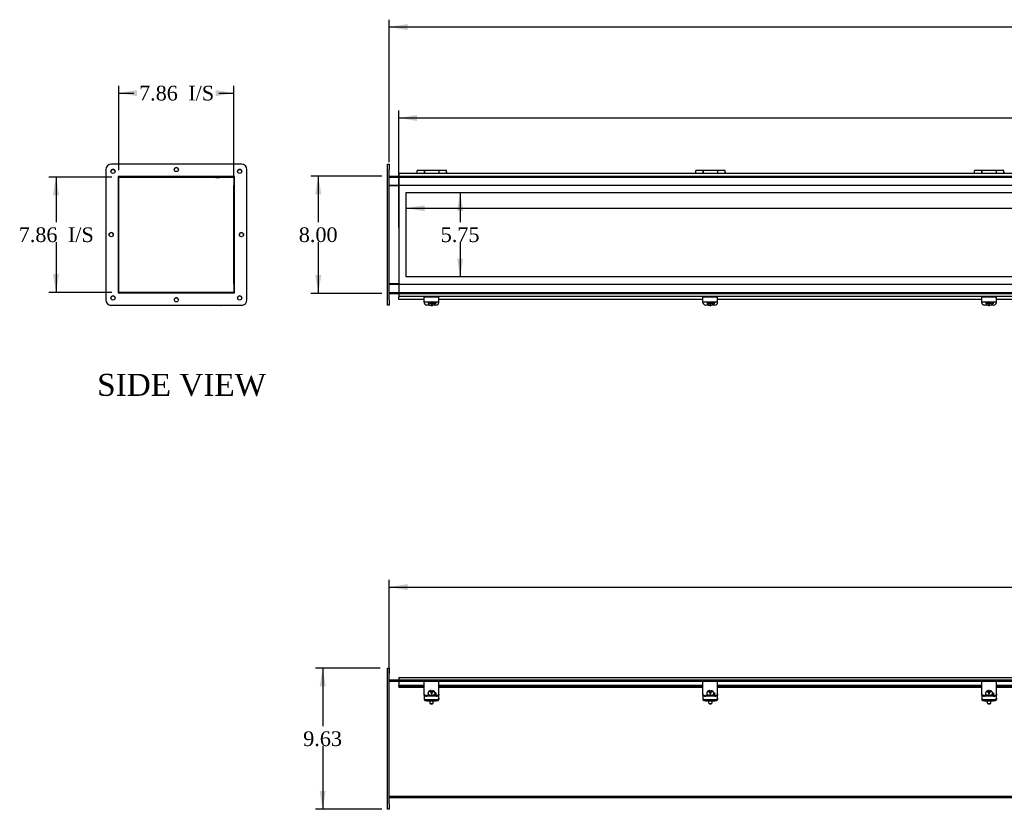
# Model space of a CAD drawing. Header units: inches. Extents: x 3 to 236, y 9 to 158.
# Tile 1 of 9: x 3 to 70, y 14 to 68. Entities that reach past the tile are written whole.
import ezdxf
from ezdxf.enums import TextEntityAlignment as Align
from ezdxf.lldxf.tags import DXFTag

# ---------------------------------------------------------------- set-up
doc = ezdxf.new("R2010")
doc.units = ezdxf.units.IN
doc.header["$MEASUREMENT"] = 0
for name, color, linetype in [('COM40176', 7, 'CONTINUOUS'), ('COM43353', 7, 'CONTINUOUS'), ('COM49266', 7, 'CONTINUOUS'), ('COM49267', 7, 'CONTINUOUS'), ('COM50040', 7, 'CONTINUOUS'), ('COM52631', 7, 'CONTINUOUS'), ('DEFAULT', 7, 'CONTINUOUS'), ('DV1_DEFAULT', 7, 'CONTINUOUS'), ('GSK11095', 7, 'CONTINUOUS'), ('HNG11000', 7, 'CONTINUOUS'), ('QLB30098', 7, 'CONTINUOUS'), ('SCS19419', 7, 'CONTINUOUS')]:
    doc.layers.add(name, color=color, linetype=linetype)
doc.styles.add('SEACAD_TIMES_NEW_ROMAN', font='times.ttf')
tags = doc.linetypes.add('HIDDEN2', pattern=[0.1875, 0.125, -0.0625]).pattern_tags.tags
tags[6:7] = [DXFTag(74, 4), DXFTag(75, 0), DXFTag(340, '0'), DXFTag(46, 0.0), DXFTag(50, 0.0), DXFTag(44, 0.0), DXFTag(45, 0.0)]
tags[4:5] = [DXFTag(74, 4), DXFTag(75, 0), DXFTag(340, '0'), DXFTag(46, 0.0), DXFTag(50, 0.0), DXFTag(44, 0.0), DXFTag(45, 0.0)]

# ---------------------------------------------------------------- blocks, each defined once
blk = doc.blocks.new('GDIMGGROUP1')
at = {"layer": 'DEFAULT', "linetype": 'Continuous'}
for points in [[(22.667, 56.18), (23.083, 56.18), (22.875, 57.43)], [(22.667, 50.68), (22.875, 49.43), (23.083, 50.68)]]:
    blk.add_hatch(color=136, dxfattribs=at).paths.add_polyline_path(points)
at = {"layer": 'DEFAULT', "color": 136, "linetype": 'Continuous'}
for p, q in [((27.218, 57.43), (22.375, 57.43)), ((22.875, 57.43), (22.875, 54.28)), ((22.875, 52.93), (22.875, 49.43)), ((27.218, 49.43), (22.375, 49.43))]:
    blk.add_line(p, q, dxfattribs=at)
at = {"layer": 'DEFAULT', "color": 136, "linetype": 'Continuous', "style": 'SEACAD_TIMES_NEW_ROMAN'}
blk.add_text('8.00', height=1, dxfattribs=at).set_placement((21.548, 53.93), align=Align.TOP_LEFT)
blk = doc.blocks.new('GDIMGGROUP2')
at = {"layer": 'DEFAULT', "linetype": 'Continuous'}
blk.add_hatch(color=136, dxfattribs=at).paths.add_polyline_path([(28.968, 67.792), (27.718, 67.583), (28.968, 67.375)])
at = {"layer": 'DEFAULT', "color": 136, "linetype": 'Continuous'}
for p, q in [((27.718, 58.369), (27.718, 68.083)), ((85.158, 67.583), (27.718, 67.583))]:
    blk.add_line(p, q, dxfattribs=at)
blk = doc.blocks.new('GDIMGGROUP3')
at = {"layer": 'DEFAULT', "linetype": 'Continuous'}
blk.add_hatch(color=136, dxfattribs=at).paths.add_polyline_path([(29.609, 61.594), (28.359, 61.386), (29.609, 61.177)])
at = {"layer": 'DEFAULT', "color": 136, "linetype": 'Continuous'}
for p, q in [((28.359, 53.93), (28.359, 61.886)), ((28.359, 61.386), (85.146, 61.386))]:
    blk.add_line(p, q, dxfattribs=at)
blk = doc.blocks.new('GDIMGGROUP5')
at = {"layer": 'DEFAULT', "linetype": 'Continuous'}
for points in [[(4.793, 56.108), (5.209, 56.108), (5.001, 57.358)], [(4.793, 50.752), (5.001, 49.502), (5.209, 50.752)]]:
    blk.add_hatch(color=136, dxfattribs=at).paths.add_polyline_path(points)
at = {"layer": 'DEFAULT', "color": 136, "linetype": 'Continuous'}
for p, q in [((8.811, 57.358), (4.501, 57.358)), ((5.001, 57.358), (5.001, 54.28)), ((5.001, 52.93), (5.001, 49.502)), ((8.811, 49.502), (4.501, 49.502))]:
    blk.add_line(p, q, dxfattribs=at)
at = {"layer": 'DEFAULT', "color": 136, "linetype": 'Continuous', "style": 'SEACAD_TIMES_NEW_ROMAN'}
for s, p in [('7.86', (2.459, 53.93)), ('I/S', (5.813, 53.93))]:
    blk.add_text(s, height=1, dxfattribs=at).set_placement(p, align=Align.TOP_LEFT)
blk = doc.blocks.new('GDIMGGROUP7')
at = {"layer": 'DEFAULT', "linetype": 'Continuous'}
blk.add_hatch(color=136, dxfattribs=at).paths.add_polyline_path([(28.968, 29.624), (27.718, 29.416), (28.968, 29.207)])
at = {"layer": 'DEFAULT', "color": 136, "linetype": 'Continuous'}
for p, q in [((27.718, 19.584), (27.718, 29.916)), ((27.718, 29.416), (83.997, 29.416))]:
    blk.add_line(p, q, dxfattribs=at)
blk = doc.blocks.new('GDIMGGROUP8')
at = {"layer": 'DEFAULT', "linetype": 'Continuous'}
blk.add_hatch(color=136, dxfattribs=at).paths.add_polyline_path([(30.125, 55.027), (30.125, 55.444), (28.875, 55.235)])
at = {"layer": 'DEFAULT', "color": 136, "linetype": 'Continuous'}
blk.add_line((28.875, 55.235), (85.158, 55.235), dxfattribs=at)
blk = doc.blocks.new('GDIMGGROUP10')
at = {"layer": 'DEFAULT', "linetype": 'Continuous'}
for points in [[(10.525, 63.287), (9.275, 63.079), (10.525, 62.871)], [(15.881, 63.287), (15.881, 62.871), (17.131, 63.079)]]:
    blk.add_hatch(color=136, dxfattribs=at).paths.add_polyline_path(points)
at = {"layer": 'DEFAULT', "color": 136, "linetype": 'Continuous'}
for p, q in [((9.275, 57.822), (9.275, 63.579)), ((9.275, 63.079), (10.311, 63.079)), ((16.095, 63.079), (17.131, 63.079)), ((17.131, 57.274), (17.131, 63.579))]:
    blk.add_line(p, q, dxfattribs=at)
at = {"layer": 'DEFAULT', "color": 136, "linetype": 'Continuous', "style": 'SEACAD_TIMES_NEW_ROMAN'}
for s, p in [('7.86', (10.661, 63.579)), ('I/S', (14.015, 63.579))]:
    blk.add_text(s, height=1, dxfattribs=at).set_placement(p, align=Align.TOP_LEFT)
blk = doc.blocks.new('GDIMGGROUP20')
at = {"layer": 'DEFAULT', "linetype": 'Continuous'}
for points in [[(22.967, 22.647), (23.383, 22.647), (23.175, 23.897)], [(22.967, 15.522), (23.175, 14.272), (23.383, 15.522)]]:
    blk.add_hatch(color=136, dxfattribs=at).paths.add_polyline_path(points)
at = {"layer": 'DEFAULT', "color": 136, "linetype": 'Continuous'}
for p, q in [((27.093, 23.897), (22.675, 23.897)), ((23.175, 23.897), (23.175, 19.934)), ((23.175, 18.584), (23.175, 14.272)), ((27.218, 14.272), (22.675, 14.272))]:
    blk.add_line(p, q, dxfattribs=at)
at = {"layer": 'DEFAULT', "color": 136, "linetype": 'Continuous', "style": 'SEACAD_TIMES_NEW_ROMAN'}
blk.add_text('9.63', height=1, dxfattribs=at).set_placement((21.848, 19.584), align=Align.TOP_LEFT)
blk = doc.blocks.new('GDIMGGROUP21')
at = {"layer": 'DEFAULT', "linetype": 'Continuous'}
for points in [[(32.755, 55.057), (32.547, 56.307), (32.339, 55.057)], [(32.755, 51.805), (32.339, 51.805), (32.547, 50.555)]]:
    blk.add_hatch(color=136, dxfattribs=at).paths.add_polyline_path(points)
at = {"layer": 'DEFAULT', "color": 136, "linetype": 'Continuous'}
for p, q in [((32.547, 56.307), (32.547, 54.281)), ((32.547, 52.931), (32.547, 50.555))]:
    blk.add_line(p, q, dxfattribs=at)
at = {"layer": 'DEFAULT', "color": 136, "linetype": 'Continuous', "style": 'SEACAD_TIMES_NEW_ROMAN'}
blk.add_text('5.75', height=1, dxfattribs=at).set_placement((31.22, 53.931), align=Align.TOP_LEFT)

msp = doc.modelspace()

# ---------------------------------------------------------------- linework, layer by layer
at = {"layer": 'COM40176', "color": 7, "linetype": 'Continuous'}
for p, q in [((30.093, 48.955), (30.093, 49.18)), ((31.093, 49.18), (30.093, 49.18)), ((31.093, 48.955), (31.093, 49.18)), ((49.093, 48.955), (49.093, 49.18)), ((50.093, 49.18), (49.093, 49.18)), ((50.093, 48.955), (50.093, 49.18)), ((68.093, 48.955), (68.093, 49.18)), ((69.093, 49.18), (68.093, 49.18)), ((69.093, 48.955), (69.093, 49.18)), ((30.093, 48.861), (30.093, 48.955)), ((30.093, 48.808), (30.093, 48.861)), ((30.093, 48.861), (31.093, 48.861)), ((30.485, 48.637), (30.281, 48.637)), ((30.905, 48.637), (30.703, 48.637)), ((31.093, 48.861), (31.093, 48.955)), ((31.093, 48.808), (31.093, 48.861)), ((49.093, 48.861), (49.093, 48.955)), ((49.093, 48.808), (49.093, 48.861)), ((49.093, 48.861), (50.093, 48.861)), ((49.485, 48.637), (49.281, 48.637)), ((49.905, 48.637), (49.703, 48.637)), ((50.093, 48.861), (50.093, 48.955)), ((50.093, 48.808), (50.093, 48.861)), ((68.093, 48.861), (68.093, 48.955)), ((68.093, 48.808), (68.093, 48.861)), ((68.093, 48.861), (69.093, 48.861)), ((68.485, 48.637), (68.281, 48.637)), ((68.905, 48.637), (68.703, 48.637)), ((69.093, 48.861), (69.093, 48.955)), ((69.093, 48.808), (69.093, 48.861)), ((30.093, 22.881), (30.093, 23.004)), ((31.093, 23.004), (30.093, 23.004)), ((30.093, 22.301), (30.093, 22.881)), ((31.093, 22.881), (31.093, 23.004)), ((31.093, 22.301), (31.093, 22.881)), ((49.093, 22.881), (49.093, 23.004)), ((50.093, 23.004), (49.093, 23.004)), ((49.093, 22.301), (49.093, 22.881)), ((50.093, 22.881), (50.093, 23.004)), ((50.093, 22.301), (50.093, 22.881)), ((68.093, 22.881), (68.093, 23.004)), ((69.093, 23.004), (68.093, 23.004)), ((68.093, 22.301), (68.093, 22.881)), ((69.093, 22.881), (69.093, 23.004)), ((69.093, 22.301), (69.093, 22.881)), ((30.093, 22.263), (30.093, 22.301)), ((30.093, 22.114), (30.093, 22.263)), ((31.093, 22.263), (31.093, 22.301)), ((31.093, 22.114), (31.093, 22.263)), ((49.093, 22.263), (49.093, 22.301)), ((49.093, 22.114), (49.093, 22.263)), ((50.093, 22.263), (50.093, 22.301)), ((50.093, 22.114), (50.093, 22.263)), ((68.093, 22.263), (68.093, 22.301)), ((68.093, 22.114), (68.093, 22.263)), ((69.093, 22.263), (69.093, 22.301)), ((69.093, 22.114), (69.093, 22.263)), ((30.093, 22.063), (30.093, 22.114)), ((30.905, 22.035), (30.281, 22.035)), ((30.905, 21.983), (30.281, 21.983)), ((30.766, 22.081), (30.797, 22.081)), ((31.093, 22.114), (31.093, 22.063)), ((49.093, 22.063), (49.093, 22.114)), ((49.905, 22.035), (49.281, 22.035)), ((49.905, 21.983), (49.281, 21.983)), ((49.766, 22.081), (49.797, 22.081)), ((50.093, 22.114), (50.093, 22.063)), ((68.093, 22.063), (68.093, 22.114)), ((68.905, 22.035), (68.281, 22.035)), ((68.905, 21.983), (68.281, 21.983)), ((68.766, 22.081), (68.797, 22.081)), ((69.093, 22.114), (69.093, 22.063))]:
    msp.add_line(p, q, dxfattribs=at)
for centre, major_axis, ratio, start_param, end_param in [((30.281, 48.808), (-0.188, 0), 0.906308, 0, 1.570796), ((30.797, 48.864), (-0.14, 0), 0.906308, 1.645667, 3.121159), ((30.797, 48.888), (-0.14, 0), 0.906308, 1.732532, 2.930417), ((30.905, 48.808), (-0.188, 0), 0.906308, 1.570796, 3.141593), ((49.281, 48.808), (-0.188, 0), 0.906308, 0, 1.570796), ((49.797, 48.864), (-0.14, 0), 0.906308, 1.645667, 3.121159), ((49.797, 48.888), (-0.14, 0), 0.906308, 1.732532, 2.930417), ((49.905, 48.808), (-0.188, 0), 0.906308, 1.570796, 3.141593), ((68.281, 48.808), (-0.188, 0), 0.906308, 0, 1.570796), ((68.797, 48.864), (-0.141, 0), 0.906308, 1.645667, 3.121159), ((68.797, 48.888), (-0.141, 0), 0.906308, 1.732532, 2.930417), ((68.905, 48.808), (-0.188, 0), 0.906308, 1.570796, 3.141593), ((30.797, 22.141), (-0.14, 0), 0.422618, 1.570796, 4.453838), ((30.797, 22.089), (-0.14, 0), 0.422618, 3.591638, 4.470707), ((49.797, 22.141), (-0.14, 0), 0.422618, 1.570796, 4.453838), ((49.797, 22.089), (-0.14, 0), 0.422618, 3.591638, 4.470707), ((68.797, 22.141), (-0.141, 0), 0.422618, 1.570796, 4.453838), ((68.797, 22.089), (-0.141, 0), 0.422618, 3.591638, 4.470707), ((30.281, 22.114), (-0.188, 0), 0.422618, 0, 1.570796), ((30.281, 22.063), (0.188, 0), 0.422618, 3.141593, 4.712389), ((30.905, 22.114), (-0.188, 0), 0.422618, 1.570796, 3.141593), ((30.905, 22.063), (0.188, 0), 0.422618, 4.712389, 6.283185), ((49.281, 22.114), (-0.188, 0), 0.422618, 0, 1.570796), ((49.281, 22.063), (0.188, 0), 0.422618, 3.141593, 4.712389), ((49.905, 22.114), (-0.188, 0), 0.422618, 1.570796, 3.141593), ((49.905, 22.063), (0.188, 0), 0.422618, 4.712389, 6.283185), ((68.281, 22.114), (-0.188, 0), 0.422618, 0, 1.570796), ((68.281, 22.063), (0.188, 0), 0.422618, 3.141593, 4.712389), ((68.905, 22.114), (-0.188, 0), 0.422618, 1.570796, 3.141593), ((68.905, 22.063), (0.188, 0), 0.422618, 4.712389, 6.283185)]:
    msp.add_ellipse(centre, major_axis=major_axis, ratio=ratio, start_param=start_param, end_param=end_param, dxfattribs=at)
at = {"layer": 'COM43353', "color": 7, "linetype": 'Continuous'}
for p, q in [((8.389, 57.869), (8.389, 48.994)), ((17.639, 58.244), (8.764, 58.244)), ((18.014, 48.994), (18.014, 57.869)), ((27.593, 58.244), (27.718, 58.244)), ((27.593, 57.869), (27.593, 58.244)), ((27.593, 48.994), (27.593, 57.869)), ((27.718, 58.244), (27.718, 57.869)), ((27.718, 48.994), (27.718, 57.869)), ((17.171, 57.401), (9.232, 57.401)), ((9.232, 57.401), (9.232, 49.462)), ((9.232, 57.398), (9.235, 57.398)), ((17.171, 49.462), (17.171, 57.401)), ((9.232, 49.462), (17.171, 49.462)), ((27.593, 48.619), (27.593, 48.994)), ((27.718, 48.994), (27.718, 48.619)), ((8.764, 48.619), (17.639, 48.619)), ((16.224, 48.616), (8.764, 48.616)), ((17.639, 48.616), (16.281, 48.616)), ((27.718, 48.619), (27.593, 48.619)), ((27.593, 23.522), (27.593, 23.897)), ((27.593, 23.897), (27.718, 23.897)), ((27.593, 14.647), (27.593, 23.522)), ((27.718, 23.897), (27.718, 23.522)), ((27.718, 14.647), (27.718, 23.522)), ((27.593, 14.272), (27.593, 14.647)), ((27.718, 14.272), (27.593, 14.272)), ((27.718, 14.647), (27.718, 14.272))]:
    msp.add_line(p, q, dxfattribs=at)
for centre in [(8.889, 57.744), (13.202, 57.869), (17.514, 57.744), (8.764, 53.432), (17.639, 53.432), (8.889, 49.119), (13.202, 48.994), (17.514, 49.119)]:
    msp.add_circle(centre, 0.141, dxfattribs=at)
for centre, radius, start, end in [((8.764, 57.869), 0.375, 90, 180), ((8.889, 57.741), 0.141, 0.61171, 179.38829), ((13.202, 57.866), 0.141, 0.61171, 179.38829), ((17.514, 57.741), 0.141, 0.61171, 179.38829), ((17.639, 57.869), 0.375, 0, 90), ((8.764, 53.429), 0.141, 0.61171, 179.38829), ((17.639, 53.429), 0.141, 0.61171, 179.38829), ((8.764, 48.994), 0.375, 180, 270), ((8.764, 48.991), 0.375, 180, 270), ((8.889, 49.116), 0.141, 0.61171, 179.38829), ((13.202, 48.991), 0.141, 0.61171, 179.38829), ((17.514, 49.116), 0.141, 0.61171, 179.38829), ((17.639, 48.994), 0.375, 270, 0), ((17.639, 48.991), 0.375, 270, 0)]:
    msp.add_arc(centre, radius, start, end, dxfattribs=at)
at = {"layer": 'COM49266', "color": 7, "linetype": 'Continuous'}
for p, q in [((9.275, 49.538), (9.275, 57.322)), ((9.311, 57.358), (17.095, 57.358)), ((17.131, 57.322), (17.131, 56.805)), ((27.718, 57.43), (28.359, 57.43)), ((17.131, 56.805), (17.171, 56.805)), ((27.718, 56.805), (28.359, 56.805)), ((17.131, 50.055), (17.131, 49.538)), ((17.131, 50.055), (17.171, 50.055)), ((27.718, 50.055), (28.359, 50.055)), ((17.095, 49.502), (9.311, 49.502)), ((27.718, 49.43), (28.359, 49.43)), ((27.718, 23.086), (28.359, 23.086)), ((27.718, 15.086), (147.468, 15.086))]:
    msp.add_line(p, q, dxfattribs=at)
at = {"layer": 'COM49266', "color": 7, "linetype": 'HIDDEN2'}
for p, q in [((27.718, 57.358), (147.468, 57.358)), ((28.359, 57.43), (146.827, 57.43)), ((28.359, 56.805), (146.827, 56.805)), ((28.359, 50.055), (146.827, 50.055)), ((27.718, 49.502), (147.468, 49.502)), ((28.359, 49.43), (146.827, 49.43)), ((27.718, 23.014), (147.468, 23.014)), ((28.359, 23.086), (146.827, 23.086)), ((27.718, 15.158), (147.468, 15.158)), ((27.718, 15.117), (27.718, 15.115))]:
    msp.add_line(p, q, dxfattribs=at)
at = {"layer": 'COM49266', "color": 7, "linetype": 'Continuous'}
for centre, radius, start, end in [((9.311, 57.322), 0.108, 132.98926, 137.01074), ((9.311, 57.322), 0.036, 90, 180), ((17.095, 57.322), 0.036, 0, 90), ((17.095, 57.322), 0.108, 45.27509, 47.01074), ((9.311, 49.538), 0.108, 222.98926, 224.72491), ((9.311, 49.538), 0.036, 180, 270), ((17.095, 49.538), 0.036, 270, 0)]:
    msp.add_arc(centre, radius, start, end, dxfattribs=at)
at = {"layer": 'COM49267', "color": 7, "linetype": 'Continuous'}
for p, q in [((28.359, 57.618), (28.359, 57.51)), ((28.359, 57.618), (146.827, 57.618)), ((28.359, 57.51), (28.359, 49.351)), ((28.359, 49.351), (28.359, 49.243)), ((28.359, 49.243), (146.827, 49.243)), ((28.359, 49.243), (28.359, 49.198)), ((28.359, 49.024), (28.359, 49.198)), ((28.359, 49.007), (28.359, 49.024)), ((30.093, 49.024), (28.359, 49.024)), ((30.093, 49.007), (28.359, 49.007)), ((49.093, 49.024), (31.093, 49.024)), ((49.093, 49.007), (31.093, 49.007)), ((68.093, 49.024), (50.093, 49.024)), ((68.093, 49.007), (50.093, 49.007)), ((87.093, 49.024), (69.093, 49.024)), ((87.093, 49.007), (69.093, 49.007)), ((28.359, 23.258), (28.359, 23.15)), ((28.359, 23.258), (146.827, 23.258)), ((28.359, 23.15), (28.359, 22.719)), ((28.359, 22.649), (28.359, 22.719)), ((30.093, 22.719), (28.359, 22.719)), ((28.359, 22.649), (28.359, 22.605)), ((30.093, 22.649), (28.359, 22.649)), ((28.359, 22.605), (28.359, 22.602)), ((28.359, 22.602), (30.093, 22.602)), ((49.093, 22.719), (31.093, 22.719)), ((49.093, 22.649), (31.093, 22.649)), ((31.093, 22.602), (49.093, 22.602)), ((68.093, 22.719), (50.093, 22.719)), ((68.093, 22.649), (50.093, 22.649)), ((50.093, 22.602), (68.093, 22.602)), ((87.093, 22.719), (69.093, 22.719)), ((87.093, 22.649), (69.093, 22.649)), ((69.093, 22.602), (87.093, 22.602))]:
    msp.add_line(p, q, dxfattribs=at)
at = {"layer": 'COM50040', "color": 7, "linetype": 'Continuous'}
for p, q in [((17.131, 50.086), (17.131, 56.774)), ((17.171, 56.774), (17.131, 56.774)), ((27.718, 56.774), (28.359, 56.774)), ((17.171, 50.086), (17.131, 50.086)), ((28.359, 50.086), (27.718, 50.086))]:
    msp.add_line(p, q, dxfattribs=at)
at = {"layer": 'COM52631', "color": 7, "linetype": 'Continuous'}
for p, q in [((30.82, 48.767), (30.841, 48.767)), ((49.82, 48.767), (49.841, 48.767)), ((68.82, 48.767), (68.841, 48.767)), ((30.093, 22.052), (30.093, 22.063)), ((30.093, 22.052), (30.093, 22.009)), ((30.093, 22.009), (30.093, 21.836)), ((30.093, 21.836), (30.093, 21.75)), ((30.281, 21.757), (30.905, 21.757)), ((30.281, 21.671), (30.905, 21.671)), ((31.093, 22.063), (31.093, 22.052)), ((31.093, 22.009), (31.093, 22.052)), ((31.093, 21.836), (31.093, 22.009)), ((31.093, 21.836), (31.093, 21.75)), ((49.093, 22.052), (49.093, 22.063)), ((49.093, 22.052), (49.093, 22.009)), ((49.093, 22.009), (49.093, 21.836)), ((49.093, 21.836), (49.093, 21.75)), ((49.281, 21.757), (49.905, 21.757)), ((49.281, 21.671), (49.905, 21.671)), ((50.093, 22.063), (50.093, 22.052)), ((50.093, 22.009), (50.093, 22.052)), ((50.093, 21.836), (50.093, 22.009)), ((50.093, 21.836), (50.093, 21.75)), ((68.093, 22.052), (68.093, 22.063)), ((68.093, 22.052), (68.093, 22.009)), ((68.093, 22.009), (68.093, 21.836)), ((68.093, 21.836), (68.093, 21.75)), ((68.281, 21.757), (68.905, 21.757)), ((68.281, 21.671), (68.905, 21.671)), ((69.093, 22.063), (69.093, 22.052)), ((69.093, 22.009), (69.093, 22.052)), ((69.093, 21.836), (69.093, 22.009)), ((69.093, 21.836), (69.093, 21.75))]:
    msp.add_line(p, q, dxfattribs=at)
for centre, start_param, end_param in [((30.281, 21.836), 0, 1.570796), ((30.281, 21.75), 0, 1.570796), ((30.905, 21.836), 1.570796, 3.141593), ((30.905, 21.75), 1.570796, 3.141593), ((49.281, 21.836), 0, 1.570796), ((49.281, 21.75), 0, 1.570796), ((49.905, 21.836), 1.570796, 3.141593), ((49.905, 21.75), 1.570796, 3.141593), ((68.281, 21.836), 0, 1.570796), ((68.281, 21.75), 0, 1.570796), ((68.905, 21.836), 1.570796, 3.141593), ((68.905, 21.75), 1.570796, 3.141593)]:
    msp.add_ellipse(centre, major_axis=(-0.188, 0), ratio=0.422618, start_param=start_param, end_param=end_param, dxfattribs=at)
at = {"layer": 'DV1_DEFAULT', "color": 7, "linetype": 'HIDDEN2'}
for p, q in [((28.875, 56.307), (146.311, 56.307)), ((28.875, 50.555), (28.875, 56.307)), ((146.311, 50.555), (28.875, 50.555))]:
    msp.add_line(p, q, dxfattribs=at)
at = {"layer": 'GSK11095', "color": 7, "linetype": 'Continuous'}
for p, q in [((17.116, 57.352), (17.116, 56.796)), ((17.116, 56.796), (17.171, 56.796)), ((17.116, 56.796), (17.171, 56.796)), ((17.116, 56.796), (17.116, 56.796)), ((17.116, 56.796), (17.116, 50.066)), ((17.116, 50.066), (17.171, 50.066)), ((17.116, 50.066), (17.116, 50.066)), ((17.171, 50.065), (17.116, 50.065)), ((17.116, 50.065), (17.116, 49.509))]:
    msp.add_line(p, q, dxfattribs=at)
at = {"layer": 'HNG11000', "color": 7, "linetype": 'Continuous'}
for p, q in [((29.609, 57.618), (29.609, 57.808)), ((30.109, 57.808), (29.609, 57.808)), ((30.109, 57.808), (30.109, 57.618)), ((30.114, 57.73), (30.109, 57.73)), ((30.114, 57.618), (30.114, 57.808)), ((31.104, 57.808), (30.114, 57.808)), ((31.104, 57.618), (31.104, 57.808)), ((31.109, 57.73), (31.104, 57.73)), ((31.109, 57.618), (31.109, 57.808)), ((31.609, 57.808), (31.109, 57.808)), ((31.609, 57.618), (31.609, 57.808)), ((48.604, 57.618), (48.604, 57.808)), ((49.104, 57.808), (48.604, 57.808)), ((49.104, 57.808), (49.104, 57.618)), ((49.109, 57.73), (49.104, 57.73)), ((49.109, 57.618), (49.109, 57.808)), ((50.099, 57.808), (49.109, 57.808)), ((50.099, 57.618), (50.099, 57.808)), ((50.104, 57.73), (50.099, 57.73)), ((50.104, 57.618), (50.104, 57.808)), ((50.604, 57.808), (50.104, 57.808)), ((50.604, 57.618), (50.604, 57.808)), ((67.598, 57.618), (67.598, 57.808)), ((68.098, 57.808), (67.598, 57.808)), ((68.098, 57.808), (68.098, 57.618)), ((68.103, 57.73), (68.098, 57.73)), ((68.103, 57.618), (68.103, 57.808)), ((69.093, 57.808), (68.103, 57.808)), ((69.093, 57.618), (69.093, 57.808)), ((69.098, 57.73), (69.093, 57.73)), ((69.098, 57.618), (69.098, 57.808)), ((69.598, 57.808), (69.098, 57.808)), ((69.598, 57.618), (69.598, 57.808)), ((29.584, 57.68), (29.584, 57.618)), ((31.634, 57.618), (31.634, 57.68)), ((48.579, 57.68), (48.579, 57.618)), ((50.629, 57.618), (50.629, 57.68)), ((67.573, 57.68), (67.573, 57.618)), ((69.623, 57.618), (69.623, 57.68))]:
    msp.add_line(p, q, dxfattribs=at)
for centre, start, end in [((29.634, 57.68), 120, 180), ((31.584, 57.68), 0, 60), ((48.629, 57.68), 120, 180), ((50.579, 57.68), 0, 60), ((67.623, 57.68), 120, 180), ((69.573, 57.68), 0, 60)]:
    msp.add_arc(centre, 0.05, start, end, dxfattribs=at)
at = {"layer": 'QLB30098', "color": 7, "linetype": 'Continuous'}
for p, q in [((14.631, 57.328), (14.631, 57.358)), ((15.006, 57.328), (14.631, 57.328)), ((16.756, 57.328), (15.006, 57.328)), ((15.901, 57.318), (15.901, 57.328)), ((15.901, 57.318), (15.915, 57.318)), ((15.915, 57.328), (15.915, 57.317)), ((15.915, 57.318), (16.151, 57.318)), ((15.919, 57.318), (15.919, 57.317)), ((15.996, 57.318), (15.996, 57.317)), ((16.125, 57.317), (16.125, 57.318)), ((16.151, 57.317), (16.151, 57.328)), ((17.116, 57.328), (16.756, 57.328))]:
    msp.add_line(p, q, dxfattribs=at)
at = {"layer": 'SCS19419', "color": 7, "linetype": 'Continuous'}
for p, q in [((16.251, 48.612), (16.251, 48.613)), ((30.353, 48.853), (30.353, 48.841)), ((30.47, 48.822), (30.47, 48.758)), ((30.478, 48.822), (30.47, 48.822)), ((30.47, 48.79), (30.536, 48.79)), ((30.47, 48.758), (30.478, 48.758)), ((30.535, 48.822), (30.478, 48.822)), ((30.478, 48.758), (30.535, 48.758)), ((30.52, 48.822), (30.52, 48.8)), ((30.57, 48.819), (30.52, 48.819)), ((30.52, 48.8), (30.57, 48.8)), ((30.535, 48.822), (30.56, 48.844)), ((30.535, 48.758), (30.535, 48.786)), ((30.56, 48.735), (30.535, 48.758)), ((30.56, 48.861), (30.56, 48.844)), ((30.57, 48.846), (30.56, 48.846)), ((30.56, 48.763), (30.56, 48.735)), ((30.56, 48.735), (30.56, 48.685)), ((30.56, 48.685), (30.56, 48.614)), ((30.57, 48.861), (30.57, 48.846)), ((30.57, 48.819), (30.57, 48.8)), ((30.57, 48.8), (30.57, 48.755)), ((30.62, 48.774), (30.57, 48.774)), ((30.57, 48.755), (30.62, 48.755)), ((30.62, 48.846), (30.62, 48.861)), ((30.63, 48.846), (30.62, 48.846)), ((30.62, 48.819), (30.62, 48.8)), ((30.67, 48.819), (30.62, 48.819)), ((30.62, 48.8), (30.67, 48.8)), ((30.62, 48.767), (30.62, 48.8)), ((30.62, 48.767), (30.62, 48.767)), ((30.62, 48.755), (30.62, 48.767)), ((30.63, 48.844), (30.63, 48.861)), ((30.63, 48.844), (30.655, 48.822)), ((30.63, 48.735), (30.63, 48.763)), ((30.655, 48.758), (30.63, 48.735)), ((30.63, 48.686), (30.63, 48.735)), ((30.63, 48.615), (30.63, 48.686)), ((30.653, 48.79), (30.72, 48.79)), ((30.708, 48.822), (30.655, 48.822)), ((30.655, 48.786), (30.655, 48.758)), ((30.655, 48.758), (30.708, 48.758)), ((30.67, 48.8), (30.67, 48.822)), ((30.72, 48.822), (30.708, 48.822)), ((30.708, 48.758), (30.72, 48.758)), ((30.72, 48.758), (30.72, 48.822)), ((30.833, 48.841), (30.833, 48.853)), ((49.353, 48.853), (49.353, 48.841)), ((49.47, 48.822), (49.47, 48.758)), ((49.478, 48.822), (49.47, 48.822)), ((49.47, 48.79), (49.536, 48.79)), ((49.47, 48.758), (49.478, 48.758)), ((49.535, 48.822), (49.478, 48.822)), ((49.478, 48.758), (49.535, 48.758)), ((49.52, 48.822), (49.52, 48.8)), ((49.57, 48.819), (49.52, 48.819)), ((49.52, 48.8), (49.57, 48.8)), ((49.535, 48.822), (49.56, 48.844)), ((49.535, 48.758), (49.535, 48.786)), ((49.56, 48.735), (49.535, 48.758)), ((49.56, 48.861), (49.56, 48.844)), ((49.57, 48.846), (49.56, 48.846)), ((49.56, 48.763), (49.56, 48.735)), ((49.56, 48.735), (49.56, 48.685)), ((49.56, 48.685), (49.56, 48.614)), ((49.57, 48.861), (49.57, 48.846)), ((49.57, 48.819), (49.57, 48.8)), ((49.57, 48.8), (49.57, 48.755)), ((49.62, 48.774), (49.57, 48.774)), ((49.57, 48.755), (49.62, 48.755)), ((49.62, 48.846), (49.62, 48.861)), ((49.63, 48.846), (49.62, 48.846)), ((49.62, 48.819), (49.62, 48.8)), ((49.67, 48.819), (49.62, 48.819)), ((49.62, 48.8), (49.67, 48.8)), ((49.62, 48.767), (49.62, 48.8)), ((49.62, 48.767), (49.62, 48.767)), ((49.62, 48.755), (49.62, 48.767)), ((49.63, 48.844), (49.63, 48.861)), ((49.63, 48.844), (49.655, 48.822)), ((49.63, 48.735), (49.63, 48.763)), ((49.655, 48.758), (49.63, 48.735)), ((49.63, 48.686), (49.63, 48.735)), ((49.63, 48.615), (49.63, 48.686)), ((49.653, 48.79), (49.72, 48.79)), ((49.708, 48.822), (49.655, 48.822)), ((49.655, 48.786), (49.655, 48.758)), ((49.655, 48.758), (49.708, 48.758)), ((49.67, 48.8), (49.67, 48.822)), ((49.72, 48.822), (49.708, 48.822)), ((49.708, 48.758), (49.72, 48.758)), ((49.72, 48.758), (49.72, 48.822)), ((49.833, 48.841), (49.833, 48.853)), ((68.353, 48.853), (68.353, 48.841)), ((68.47, 48.822), (68.47, 48.758)), ((68.478, 48.822), (68.47, 48.822)), ((68.47, 48.79), (68.536, 48.79)), ((68.47, 48.758), (68.478, 48.758)), ((68.535, 48.822), (68.478, 48.822)), ((68.478, 48.758), (68.535, 48.758)), ((68.52, 48.822), (68.52, 48.8)), ((68.57, 48.819), (68.52, 48.819)), ((68.52, 48.8), (68.57, 48.8)), ((68.535, 48.822), (68.56, 48.844)), ((68.535, 48.758), (68.535, 48.786)), ((68.56, 48.735), (68.535, 48.758)), ((68.56, 48.861), (68.56, 48.844)), ((68.57, 48.846), (68.56, 48.846)), ((68.56, 48.763), (68.56, 48.735)), ((68.56, 48.735), (68.56, 48.685)), ((68.56, 48.685), (68.56, 48.614)), ((68.57, 48.861), (68.57, 48.846)), ((68.57, 48.819), (68.57, 48.8)), ((68.57, 48.8), (68.57, 48.755)), ((68.62, 48.774), (68.57, 48.774)), ((68.57, 48.755), (68.62, 48.755)), ((68.62, 48.846), (68.62, 48.861)), ((68.63, 48.846), (68.62, 48.846)), ((68.62, 48.819), (68.62, 48.8)), ((68.67, 48.819), (68.62, 48.819)), ((68.62, 48.8), (68.67, 48.8)), ((68.62, 48.767), (68.62, 48.8)), ((68.62, 48.767), (68.62, 48.767)), ((68.62, 48.755), (68.62, 48.767)), ((68.63, 48.844), (68.63, 48.861)), ((68.63, 48.844), (68.655, 48.822)), ((68.63, 48.735), (68.63, 48.763)), ((68.655, 48.758), (68.63, 48.735)), ((68.63, 48.686), (68.63, 48.735)), ((68.63, 48.615), (68.63, 48.686)), ((68.653, 48.79), (68.72, 48.79)), ((68.708, 48.822), (68.655, 48.822)), ((68.655, 48.786), (68.655, 48.758)), ((68.655, 48.758), (68.708, 48.758)), ((68.67, 48.8), (68.67, 48.822)), ((68.72, 48.822), (68.708, 48.822)), ((68.708, 48.758), (68.72, 48.758)), ((68.72, 48.758), (68.72, 48.822)), ((68.833, 48.841), (68.833, 48.853)), ((30.353, 22.19), (30.353, 22.163)), ((30.47, 22.314), (30.47, 22.284)), ((30.478, 22.314), (30.47, 22.314)), ((30.47, 22.284), (30.478, 22.284)), ((30.535, 22.314), (30.478, 22.314)), ((30.478, 22.284), (30.535, 22.284)), ((30.535, 22.314), (30.56, 22.325)), ((30.535, 22.284), (30.535, 22.314)), ((30.56, 22.274), (30.535, 22.284)), ((30.56, 22.348), (30.56, 22.36)), ((30.56, 22.348), (30.56, 22.325)), ((30.56, 22.325), (30.56, 22.274)), ((30.56, 22.274), (30.56, 22.25)), ((30.56, 22.25), (30.56, 22.146)), ((30.57, 22.242), (30.56, 22.242)), ((30.56, 22.221), (30.57, 22.221)), ((30.57, 22.264), (30.57, 22.242)), ((30.62, 22.264), (30.57, 22.264)), ((30.57, 22.221), (30.57, 22.242)), ((30.57, 22.223), (30.62, 22.223)), ((30.57, 22.221), (30.57, 22.2)), ((30.57, 22.2), (30.62, 22.2)), ((30.62, 22.257), (30.62, 22.264)), ((30.62, 22.257), (30.62, 22.257)), ((30.62, 22.242), (30.62, 22.257)), ((30.63, 22.242), (30.62, 22.242)), ((30.62, 22.221), (30.62, 22.242)), ((30.62, 22.221), (30.63, 22.221)), ((30.62, 22.206), (30.62, 22.221)), ((30.62, 22.2), (30.62, 22.206)), ((30.63, 22.359), (30.63, 22.347)), ((30.63, 22.325), (30.63, 22.347)), ((30.63, 22.274), (30.63, 22.325)), ((30.63, 22.325), (30.655, 22.314)), ((30.655, 22.284), (30.63, 22.274)), ((30.63, 22.251), (30.63, 22.274)), ((30.63, 22.146), (30.63, 22.251)), ((30.708, 22.314), (30.655, 22.314)), ((30.655, 22.314), (30.655, 22.284)), ((30.655, 22.284), (30.708, 22.284)), ((30.72, 22.313), (30.708, 22.314)), ((30.708, 22.284), (30.72, 22.284)), ((30.72, 22.284), (30.72, 22.313)), ((30.833, 22.163), (30.833, 22.19)), ((49.353, 22.19), (49.353, 22.163)), ((49.47, 22.314), (49.47, 22.284)), ((49.478, 22.314), (49.47, 22.314)), ((49.47, 22.284), (49.478, 22.284)), ((49.535, 22.314), (49.478, 22.314)), ((49.478, 22.284), (49.535, 22.284)), ((49.535, 22.314), (49.56, 22.325)), ((49.535, 22.284), (49.535, 22.314)), ((49.56, 22.274), (49.535, 22.284)), ((49.56, 22.348), (49.56, 22.36)), ((49.56, 22.348), (49.56, 22.325)), ((49.56, 22.325), (49.56, 22.274)), ((49.56, 22.274), (49.56, 22.25)), ((49.56, 22.25), (49.56, 22.146)), ((49.57, 22.242), (49.56, 22.242)), ((49.56, 22.221), (49.57, 22.221)), ((49.57, 22.264), (49.57, 22.242)), ((49.62, 22.264), (49.57, 22.264)), ((49.57, 22.221), (49.57, 22.242)), ((49.57, 22.223), (49.62, 22.223)), ((49.57, 22.221), (49.57, 22.2)), ((49.57, 22.2), (49.62, 22.2)), ((49.62, 22.257), (49.62, 22.264)), ((49.62, 22.257), (49.62, 22.257)), ((49.62, 22.242), (49.62, 22.257)), ((49.63, 22.242), (49.62, 22.242)), ((49.62, 22.221), (49.62, 22.242)), ((49.62, 22.221), (49.63, 22.221)), ((49.62, 22.206), (49.62, 22.221)), ((49.62, 22.2), (49.62, 22.206)), ((49.63, 22.359), (49.63, 22.347)), ((49.63, 22.325), (49.63, 22.347)), ((49.63, 22.274), (49.63, 22.325)), ((49.63, 22.325), (49.655, 22.314)), ((49.655, 22.284), (49.63, 22.274)), ((49.63, 22.251), (49.63, 22.274)), ((49.63, 22.146), (49.63, 22.251)), ((49.708, 22.314), (49.655, 22.314)), ((49.655, 22.314), (49.655, 22.284)), ((49.655, 22.284), (49.708, 22.284)), ((49.72, 22.313), (49.708, 22.314)), ((49.708, 22.284), (49.72, 22.284)), ((49.72, 22.284), (49.72, 22.313)), ((49.833, 22.163), (49.833, 22.19)), ((68.353, 22.19), (68.353, 22.163)), ((68.47, 22.314), (68.47, 22.284)), ((68.478, 22.314), (68.47, 22.314)), ((68.47, 22.284), (68.478, 22.284)), ((68.535, 22.314), (68.478, 22.314)), ((68.478, 22.284), (68.535, 22.284)), ((68.535, 22.314), (68.56, 22.325)), ((68.535, 22.284), (68.535, 22.314)), ((68.56, 22.274), (68.535, 22.284)), ((68.56, 22.348), (68.56, 22.36)), ((68.56, 22.348), (68.56, 22.325)), ((68.56, 22.325), (68.56, 22.274)), ((68.56, 22.274), (68.56, 22.25)), ((68.56, 22.25), (68.56, 22.146)), ((68.57, 22.242), (68.56, 22.242)), ((68.56, 22.221), (68.57, 22.221)), ((68.57, 22.264), (68.57, 22.242)), ((68.62, 22.264), (68.57, 22.264)), ((68.57, 22.221), (68.57, 22.242)), ((68.57, 22.223), (68.62, 22.223)), ((68.57, 22.221), (68.57, 22.2)), ((68.57, 22.2), (68.62, 22.2)), ((68.62, 22.257), (68.62, 22.264)), ((68.62, 22.257), (68.62, 22.257)), ((68.62, 22.242), (68.62, 22.257)), ((68.63, 22.242), (68.62, 22.242)), ((68.62, 22.221), (68.62, 22.242)), ((68.62, 22.221), (68.63, 22.221)), ((68.62, 22.206), (68.62, 22.221)), ((68.62, 22.2), (68.62, 22.206)), ((68.63, 22.359), (68.63, 22.347)), ((68.63, 22.325), (68.63, 22.347)), ((68.63, 22.274), (68.63, 22.325)), ((68.63, 22.325), (68.655, 22.314)), ((68.655, 22.284), (68.63, 22.274)), ((68.63, 22.251), (68.63, 22.274)), ((68.63, 22.146), (68.63, 22.251)), ((68.708, 22.314), (68.655, 22.314)), ((68.655, 22.314), (68.655, 22.284)), ((68.655, 22.284), (68.708, 22.284)), ((68.72, 22.313), (68.708, 22.314)), ((68.708, 22.284), (68.72, 22.284)), ((68.72, 22.284), (68.72, 22.313)), ((68.833, 22.163), (68.833, 22.19)), ((30.47, 21.671), (30.47, 21.532)), ((30.484, 21.508), (30.537, 21.466)), ((30.649, 21.466), (30.702, 21.508)), ((30.716, 21.532), (30.716, 21.671)), ((49.47, 21.671), (49.47, 21.532)), ((49.484, 21.508), (49.537, 21.466)), ((49.649, 21.466), (49.702, 21.508)), ((49.716, 21.532), (49.716, 21.671)), ((68.47, 21.671), (68.47, 21.532)), ((68.484, 21.508), (68.537, 21.466)), ((68.649, 21.466), (68.702, 21.508)), ((68.716, 21.532), (68.716, 21.671))]:
    msp.add_line(p, q, dxfattribs=at)
for centre, radius, start, end in [((16.257, 48.732), 0.12, 249.51942, 267.02431), ((30.584, 48.843), 0.23, 181.80112, 264.29462), ((30.572, 48.685), 0.0719, 259.67221, 267.69599), ((30.62, 48.731), 0.0236, 88.97154, 90), ((30.616, 48.683), 0.0702, 272.89979, 281.13557), ((30.602, 48.844), 0.23, 276.88639, 359.05126), ((49.584, 48.843), 0.23, 181.80112, 264.29462), ((49.572, 48.685), 0.0719, 259.67221, 267.69599), ((49.62, 48.731), 0.0236, 88.97154, 90), ((49.616, 48.683), 0.0702, 272.89979, 281.13557), ((49.602, 48.844), 0.23, 276.88639, 359.05126), ((68.584, 48.843), 0.23, 181.80112, 264.29462), ((68.572, 48.685), 0.0719, 259.67221, 267.69599), ((68.62, 48.731), 0.0236, 88.97154, 90), ((68.616, 48.683), 0.0702, 272.89979, 281.13557), ((68.602, 48.844), 0.23, 276.88639, 359.05126), ((30.571, 22.145), 0.0111, 177.59639, 264.1762), ((30.62, 22.275), 0.011, 270, 272.20468), ((30.62, 22.211), 0.011, 270, 272.20468), ((30.618, 22.145), 0.0112, 276.17612, 2.33473), ((49.571, 22.145), 0.0111, 177.59639, 264.1762), ((49.62, 22.275), 0.011, 270, 272.20468), ((49.62, 22.211), 0.011, 270, 272.20468), ((49.618, 22.145), 0.0112, 276.17612, 2.33473), ((68.571, 22.145), 0.0111, 177.59639, 264.1762), ((68.62, 22.275), 0.011, 270, 272.20468), ((68.62, 22.211), 0.011, 270, 272.20468), ((68.618, 22.145), 0.0112, 276.17612, 2.33473)]:
    msp.add_arc(centre, radius, start, end, dxfattribs=at)
for centre, major_axis, ratio, start_param, end_param in [((30.593, 48.853), (-0.24, 0), 0.906308, 6.246565, 6.283185), ((30.593, 48.841), (-0.24, 0), 0.906308, 0, 0.018369), ((30.57, 48.786), (-0.035, 0), 0.422618, 5.993434, 6.283185), ((30.57, 48.763), (0.01, 0), 0.422618, 1.570796, 3.141593), ((30.593, 48.822), (-0.231, 0), 0.906308, 1.468738, 1.685388), ((30.62, 48.763), (0.01, 0), 0.422618, 0, 1.528344), ((30.62, 48.786), (-0.035, 0), 0.422618, 3.141593, 3.431344), ((30.593, 48.853), (-0.24, 0), 0.906308, 3.141593, 3.178213), ((49.593, 48.853), (0.24, 0), 0.906308, 3.104972, 3.141593), ((49.593, 48.841), (0.24, 0), 0.906308, 3.141593, 3.159961), ((49.57, 48.786), (-0.035, 0), 0.422618, 5.993434, 6.283185), ((49.57, 48.763), (0.01, 0), 0.422618, 1.570796, 3.141593), ((49.593, 48.822), (-0.231, 0), 0.906308, 1.468738, 1.685388), ((49.62, 48.763), (0.01, 0), 0.422618, 0, 1.528344), ((49.62, 48.786), (-0.035, 0), 0.422618, 3.141593, 3.431344), ((49.593, 48.853), (0.24, 0), 0.906308, 0, 0.036621), ((68.593, 48.853), (0.24, 0), 0.906308, 3.104972, 3.141593), ((68.593, 48.841), (0.24, 0), 0.906308, 3.141593, 3.159961), ((68.57, 48.786), (-0.035, 0), 0.422618, 5.993434, 6.283185), ((68.57, 48.763), (0.01, 0), 0.422618, 1.570796, 3.141593), ((68.593, 48.822), (-0.231, 0), 0.906308, 1.468738, 1.685388), ((68.62, 48.763), (0.01, 0), 0.422618, 0, 1.528344), ((68.62, 48.786), (-0.035, 0), 0.422618, 3.141593, 3.431344), ((68.593, 48.853), (0.24, 0), 0.906308, 0, 0.036621), ((30.593, 22.163), (-0.24, 0), 0.422618, 6.264677, 6.283185), ((30.57, 22.266), (-0.01, 0), 0.906308, 0, 1.570796), ((30.57, 22.215), (0.01, 0), 0.906308, 3.141593, 4.712389), ((30.593, 22.231), (0.231, 0), 0.422618, 1.456205, 1.672855), ((30.62, 22.266), (-0.01, 0), 0.906308, 1.613249, 3.141593), ((30.62, 22.215), (0.01, 0), 0.906308, 4.754841, 6.283185), ((49.593, 22.163), (-0.24, 0), 0.422618, 6.264677, 6.283185), ((49.57, 22.266), (-0.01, 0), 0.906308, 0, 1.570796), ((49.57, 22.215), (0.01, 0), 0.906308, 3.141593, 4.712389), ((49.593, 22.231), (0.231, 0), 0.422618, 1.456205, 1.672855), ((49.62, 22.266), (-0.01, 0), 0.906308, 1.613249, 3.141593), ((49.62, 22.215), (0.01, 0), 0.906308, 4.754841, 6.283185), ((68.593, 22.163), (-0.24, 0), 0.422618, 6.264677, 6.283185), ((68.57, 22.266), (-0.01, 0), 0.906308, 0, 1.570796), ((68.57, 22.215), (0.01, 0), 0.906308, 3.141593, 4.712389), ((68.593, 22.231), (0.231, 0), 0.422618, 1.456205, 1.672855), ((68.62, 22.266), (-0.01, 0), 0.906308, 1.613249, 3.141594), ((68.62, 22.215), (0.01, 0), 0.906308, 4.754841, 6.283185), ((30.593, 21.532), (-0.123, 0), 0.422618, 0, 3.141593), ((30.593, 22.231), (-0.231, 0), 0.422618, 1.468738, 1.685388), ((49.593, 21.532), (-0.123, 0), 0.422618, 0, 3.141593), ((49.593, 22.231), (-0.231, 0), 0.422618, 1.468738, 1.685388), ((68.593, 21.532), (-0.123, 0), 0.422618, 0, 3.141593), ((68.593, 22.231), (-0.231, 0), 0.422618, 1.468738, 1.685388), ((30.593, 21.478), (-0.063, 0), 0.422618, 0.485112, 2.65648), ((49.593, 21.478), (0.063, 0), 0.422618, 3.626705, 5.798073), ((68.593, 21.478), (-0.063, 0), 0.422618, 0.485112, 2.65648)]:
    msp.add_ellipse(centre, major_axis=major_axis, ratio=ratio, start_param=start_param, end_param=end_param, dxfattribs=at)
for points, knots in [([(16.251, 48.613), (16.252, 48.613), (16.253, 48.614), (16.257, 48.614), (16.26, 48.614), (16.263, 48.614)], [0, 0, 0, 0, 0.5, 0.5, 1, 1, 1, 1]), ([(30.536, 48.79), (30.541, 48.785), (30.546, 48.781), (30.554, 48.775), (30.557, 48.773), (30.561, 48.77), (30.563, 48.769), (30.566, 48.768), (30.568, 48.767), (30.57, 48.767)], [0, 0, 0, 0, 0.5, 0.5, 0.75, 0.75, 0.875, 0.875, 1, 1, 1, 1]), ([(30.62, 48.767), (30.622, 48.767), (30.623, 48.768), (30.627, 48.769), (30.628, 48.77), (30.632, 48.773), (30.635, 48.775), (30.643, 48.781), (30.648, 48.785), (30.653, 48.79)], [0, 0, 0, 0, 0.125, 0.125, 0.25, 0.25, 0.5, 0.5, 1, 1, 1, 1]), ([(49.536, 48.79), (49.541, 48.785), (49.546, 48.781), (49.554, 48.775), (49.557, 48.773), (49.561, 48.77), (49.563, 48.769), (49.566, 48.768), (49.568, 48.767), (49.57, 48.767)], [0, 0, 0, 0, 0.5, 0.5, 0.75, 0.75, 0.875, 0.875, 1, 1, 1, 1]), ([(49.62, 48.767), (49.622, 48.767), (49.623, 48.768), (49.627, 48.769), (49.628, 48.77), (49.632, 48.773), (49.635, 48.775), (49.643, 48.781), (49.648, 48.785), (49.653, 48.79)], [0, 0, 0, 0, 0.125, 0.125, 0.25, 0.25, 0.5, 0.5, 1, 1, 1, 1]), ([(68.536, 48.79), (68.541, 48.785), (68.546, 48.781), (68.554, 48.775), (68.557, 48.773), (68.561, 48.77), (68.563, 48.769), (68.566, 48.768), (68.568, 48.767), (68.57, 48.767)], [0, 0, 0, 0, 0.5, 0.5, 0.75, 0.75, 0.875, 0.875, 1, 1, 1, 1]), ([(68.62, 48.767), (68.622, 48.767), (68.623, 48.768), (68.627, 48.769), (68.628, 48.77), (68.632, 48.773), (68.635, 48.775), (68.643, 48.781), (68.648, 48.785), (68.653, 48.79)], [0, 0, 0, 0, 0.125, 0.125, 0.25, 0.25, 0.5, 0.5, 1, 1, 1, 1]), ([(30.354, 22.166), (30.354, 22.162), (30.353, 22.153), (30.358, 22.136), (30.37, 22.117), (30.387, 22.1), (30.411, 22.085), (30.44, 22.072), (30.474, 22.061), (30.511, 22.053), (30.551, 22.049), (30.591, 22.047), (30.632, 22.048), (30.671, 22.053), (30.708, 22.06), (30.743, 22.07), (30.773, 22.083), (30.797, 22.099), (30.816, 22.116), (30.828, 22.135), (30.833, 22.151), (30.833, 22.16), (30.832, 22.162)], [0, 0, 0, 0, 0.021442, 0.068495, 0.115732, 0.166361, 0.221206, 0.278131, 0.334743, 0.39076, 0.446351, 0.501712, 0.55701, 0.612378, 0.667952, 0.72393, 0.78057, 0.838178, 0.890802, 0.939196, 0.984573, 1, 1, 1, 1]), ([(30.56, 22.359), (30.558, 22.359), (30.543, 22.359), (30.514, 22.354), (30.477, 22.344), (30.443, 22.329), (30.415, 22.311), (30.392, 22.29), (30.374, 22.266), (30.361, 22.239), (30.354, 22.213), (30.354, 22.197), (30.354, 22.19)], [0, 0, 0, 0, 0.016727, 0.144856, 0.27899, 0.408962, 0.52564, 0.632646, 0.735126, 0.835581, 0.935279, 1, 1, 1, 1]), ([(30.56, 22.335), (30.56, 22.333), (30.561, 22.332), (30.564, 22.329), (30.567, 22.328), (30.57, 22.328)], [0, 0, 0, 0, 0.5, 0.5, 1, 1, 1, 1]), ([(30.57, 22.257), (30.568, 22.257), (30.566, 22.256), (30.563, 22.256), (30.561, 22.255), (30.56, 22.255), (30.56, 22.255), (30.56, 22.255)], [0, 0, 0, 0, 0.125, 0.125, 0.25, 0.25, 0.2594464, 0.2594464, 0.2594464, 0.2594464]), ([(30.62, 22.328), (30.622, 22.328), (30.625, 22.329), (30.629, 22.331), (30.63, 22.333), (30.63, 22.335)], [0, 0, 0, 0, 0.5, 0.5, 1, 1, 1, 1]), ([(30.63, 22.255), (30.63, 22.255), (30.63, 22.255), (30.628, 22.255), (30.627, 22.256), (30.623, 22.256), (30.622, 22.257), (30.62, 22.257)], [0.7477145, 0.7477145, 0.7477145, 0.7477145, 0.75, 0.75, 0.875, 0.875, 1, 1, 1, 1]), ([(30.833, 22.191), (30.832, 22.202), (30.831, 22.22), (30.822, 22.249), (30.807, 22.274), (30.789, 22.296), (30.767, 22.314), (30.74, 22.33), (30.709, 22.344), (30.673, 22.353), (30.645, 22.359), (30.631, 22.359), (30.63, 22.359)], [0, 0, 0, 0, 0.099975, 0.201088, 0.299138, 0.39702, 0.498071, 0.606498, 0.726569, 0.857654, 0.9886, 1, 1, 1, 1]), ([(49.354, 22.166), (49.354, 22.162), (49.353, 22.153), (49.358, 22.136), (49.37, 22.117), (49.387, 22.1), (49.411, 22.085), (49.44, 22.072), (49.474, 22.061), (49.511, 22.053), (49.551, 22.049), (49.591, 22.047), (49.632, 22.048), (49.671, 22.053), (49.708, 22.06), (49.743, 22.07), (49.773, 22.083), (49.797, 22.099), (49.816, 22.116), (49.828, 22.135), (49.833, 22.151), (49.833, 22.16), (49.832, 22.162)], [0, 0, 0, 0, 0.021442, 0.068495, 0.115732, 0.166361, 0.221206, 0.278131, 0.334743, 0.39076, 0.446351, 0.501712, 0.55701, 0.612378, 0.667952, 0.72393, 0.78057, 0.838178, 0.890802, 0.939196, 0.984573, 1, 1, 1, 1]), ([(49.56, 22.359), (49.558, 22.359), (49.543, 22.359), (49.514, 22.354), (49.477, 22.344), (49.443, 22.329), (49.415, 22.311), (49.392, 22.29), (49.374, 22.266), (49.361, 22.239), (49.354, 22.213), (49.354, 22.197), (49.354, 22.19)], [0, 0, 0, 0, 0.016727, 0.144856, 0.27899, 0.408962, 0.52564, 0.632646, 0.735126, 0.835581, 0.935279, 1, 1, 1, 1]), ([(49.56, 22.335), (49.56, 22.333), (49.561, 22.332), (49.564, 22.329), (49.567, 22.328), (49.57, 22.328)], [0, 0, 0, 0, 0.5, 0.5, 1, 1, 1, 1]), ([(49.57, 22.257), (49.568, 22.257), (49.566, 22.256), (49.563, 22.256), (49.561, 22.255), (49.56, 22.255), (49.56, 22.255), (49.56, 22.255)], [0, 0, 0, 0, 0.125, 0.125, 0.25, 0.25, 0.2594464, 0.2594464, 0.2594464, 0.2594464]), ([(49.62, 22.328), (49.622, 22.328), (49.625, 22.329), (49.629, 22.331), (49.63, 22.333), (49.63, 22.335)], [0, 0, 0, 0, 0.5, 0.5, 1, 1, 1, 1]), ([(49.63, 22.255), (49.63, 22.255), (49.63, 22.255), (49.628, 22.255), (49.627, 22.256), (49.623, 22.256), (49.622, 22.257), (49.62, 22.257)], [0.7477145, 0.7477145, 0.7477145, 0.7477145, 0.75, 0.75, 0.875, 0.875, 1, 1, 1, 1]), ([(49.833, 22.191), (49.832, 22.202), (49.831, 22.22), (49.822, 22.249), (49.807, 22.274), (49.789, 22.296), (49.767, 22.314), (49.74, 22.33), (49.709, 22.344), (49.673, 22.353), (49.645, 22.359), (49.631, 22.359), (49.63, 22.359)], [0, 0, 0, 0, 0.099975, 0.201088, 0.299138, 0.39702, 0.498071, 0.606498, 0.726569, 0.857654, 0.9886, 1, 1, 1, 1]), ([(68.354, 22.166), (68.354, 22.162), (68.353, 22.153), (68.358, 22.136), (68.37, 22.117), (68.387, 22.1), (68.411, 22.085), (68.44, 22.072), (68.474, 22.061), (68.511, 22.053), (68.551, 22.049), (68.591, 22.047), (68.632, 22.048), (68.671, 22.053), (68.708, 22.06), (68.743, 22.07), (68.773, 22.083), (68.797, 22.099), (68.816, 22.116), (68.828, 22.135), (68.833, 22.151), (68.833, 22.16), (68.832, 22.162)], [0, 0, 0, 0, 0.021442, 0.068495, 0.115732, 0.166361, 0.221206, 0.278131, 0.334743, 0.39076, 0.446351, 0.501712, 0.55701, 0.612378, 0.667952, 0.72393, 0.78057, 0.838178, 0.890802, 0.939196, 0.984573, 1, 1, 1, 1]), ([(68.56, 22.359), (68.558, 22.359), (68.543, 22.359), (68.514, 22.354), (68.477, 22.344), (68.443, 22.329), (68.415, 22.311), (68.392, 22.29), (68.374, 22.266), (68.361, 22.239), (68.354, 22.213), (68.354, 22.197), (68.354, 22.19)], [0, 0, 0, 0, 0.016727, 0.144856, 0.27899, 0.408962, 0.52564, 0.632646, 0.735126, 0.835581, 0.935279, 1, 1, 1, 1]), ([(68.56, 22.335), (68.56, 22.333), (68.561, 22.332), (68.564, 22.329), (68.567, 22.328), (68.57, 22.328)], [0, 0, 0, 0, 0.5, 0.5, 1, 1, 1, 1]), ([(68.57, 22.257), (68.568, 22.257), (68.566, 22.256), (68.563, 22.256), (68.561, 22.255), (68.56, 22.255), (68.56, 22.255), (68.56, 22.255)], [0, 0, 0, 0, 0.125, 0.125, 0.25, 0.25, 0.2594464, 0.2594464, 0.2594464, 0.2594464]), ([(68.62, 22.328), (68.622, 22.328), (68.625, 22.329), (68.629, 22.331), (68.63, 22.333), (68.63, 22.335)], [0, 0, 0, 0, 0.5, 0.5, 1, 1, 1, 1]), ([(68.63, 22.255), (68.63, 22.255), (68.63, 22.255), (68.628, 22.255), (68.627, 22.256), (68.623, 22.256), (68.622, 22.257), (68.62, 22.257)], [0.7477145, 0.7477145, 0.7477145, 0.7477145, 0.75, 0.75, 0.875, 0.875, 1, 1, 1, 1]), ([(68.833, 22.191), (68.832, 22.202), (68.831, 22.22), (68.822, 22.249), (68.807, 22.274), (68.789, 22.296), (68.767, 22.314), (68.74, 22.33), (68.709, 22.344), (68.673, 22.353), (68.645, 22.359), (68.631, 22.359), (68.63, 22.359)], [0, 0, 0, 0, 0.099975, 0.201088, 0.299138, 0.39702, 0.498071, 0.606498, 0.726569, 0.857654, 0.9886, 1, 1, 1, 1])]:
    msp.add_open_spline(points, degree=3, knots=knots, dxfattribs=at)
msp.add_open_spline([(16.289, 48.618), (16.28, 48.616), (16.272, 48.615), (16.263, 48.614)], degree=3, dxfattribs=at)

# ---------------------------------------------------------------- block references
at = {"layer": 'DEFAULT'}
for name in ['GDIMGGROUP2', 'GDIMGGROUP10', 'GDIMGGROUP3', 'GDIMGGROUP5', 'GDIMGGROUP1', 'GDIMGGROUP8', 'GDIMGGROUP21', 'GDIMGGROUP7', 'GDIMGGROUP20']:
    msp.add_blockref(name, (0, 0), dxfattribs=at)

# ---------------------------------------------------------------- texts
at = {"layer": 'DEFAULT', "color": 136, "linetype": 'Continuous', "style": 'SEACAD_TIMES_NEW_ROMAN'}
msp.add_text('SIDE VIEW', height=1.5, dxfattribs=at).set_placement((7.805, 43.949), align=Align.TOP_LEFT)

doc.saveas('drawing.dxf')
